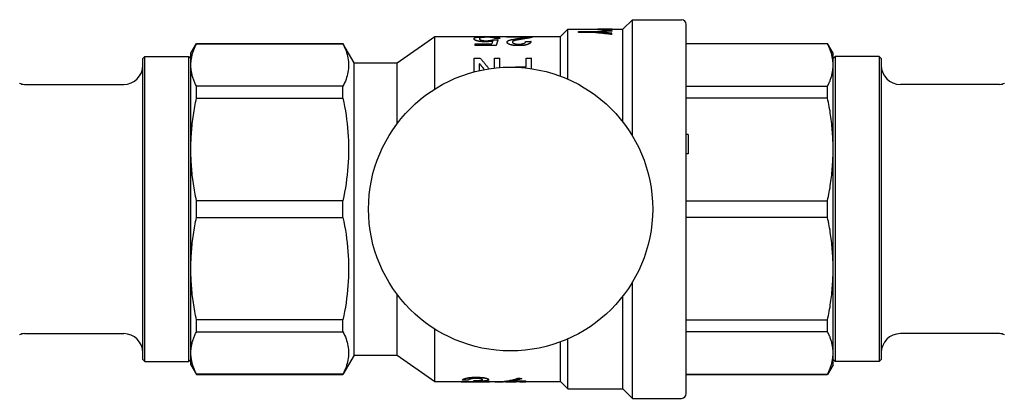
# Model space of a CAD drawing. Header units: millimetres. Extents: x 69 to 3754, y 48 to 356.
# Tile 3 of 4: x 278 to 381, y 316 to 356. Entities that reach past the tile are written whole.
import ezdxf

# ---------------------------------------------------------------- set-up
doc = ezdxf.new("R2010")
doc.units = ezdxf.units.MM
doc.layers.add('DETAIL', color=2, linetype='Continuous')

msp = doc.modelspace()

# ---------------------------------------------------------------- linework, layer by layer
at = {"layer": 'DETAIL'}
for p, q in [((340.9, 354.51), (341.9, 355.51)), ((341.9, 343.36), (341.9, 355.51)), ((341.9, 355.51), (347, 355.51)), ((347.5, 316.51), (347.5, 355.01)), ((334.4, 353.76), (335.15, 354.51)), ((335.15, 349.31), (335.15, 354.51)), ((335.15, 354.51), (336.26, 354.51)), ((336.26, 354.51), (337.84, 354.51)), ((336.26, 354.5), (336.26, 354.51)), ((337.84, 354.5), (336.26, 354.5)), ((336.26, 354.5), (336.26, 354.49)), ((337.84, 354.49), (336.26, 354.49)), ((336.26, 354.26), (337.84, 354.26)), ((336.26, 354.18), (336.26, 354.26)), ((337.84, 354.18), (336.26, 354.18)), ((336.26, 354.18), (336.26, 354.17)), ((337.84, 354.17), (336.26, 354.17)), ((337.84, 354.5), (337.84, 354.49)), ((337.84, 354.18), (337.84, 354.17)), ((338.92, 354.52), (339.76, 354.52)), ((339.76, 354.52), (339.76, 354.52)), ((339.76, 354.52), (339.76, 354.51)), ((339.76, 354.51), (340.9, 354.51)), ((339.76, 354.43), (339.76, 354.47)), ((339.76, 354.43), (339.76, 354.42)), ((339.76, 354.33), (339.76, 354.39)), ((339.76, 354.33), (339.76, 354.32)), ((339.76, 353.98), (339.76, 354.09)), ((339.76, 353.98), (339.76, 353.97)), ((340.9, 344.83), (340.9, 354.51)), ((295.9, 352.01), (296.47, 353.01)), ((296.47, 352.99), (296.47, 353.01)), ((296.47, 353.01), (311.74, 353.01)), ((296.47, 352.99), (311.74, 352.99)), ((311.74, 352.99), (311.74, 353.01)), ((312.9, 351.01), (311.74, 353.01)), ((317.4, 351.01), (321.32, 353.76)), ((321.32, 348.29), (321.32, 353.76)), ((321.32, 353.76), (334.4, 353.76)), ((325.39, 353.52), (325.39, 353.51)), ((325.52, 352.98), (327.24, 352.98)), ((325.52, 352.83), (325.52, 352.98)), ((327.7, 352.83), (325.52, 352.83)), ((325.52, 352.83), (325.52, 352.82)), ((327.7, 352.82), (325.52, 352.82)), ((326.51, 353.22), (326.51, 353.21)), ((326.75, 353.68), (326.75, 353.67)), ((327.39, 353.42), (327.89, 353.42)), ((328.08, 353.57), (327.52, 353.57)), ((327.52, 353.57), (327.52, 353.56)), ((328.08, 353.56), (327.52, 353.56)), ((327.7, 352.83), (327.7, 352.82)), ((327.89, 353.42), (327.89, 353.41)), ((328.08, 353.57), (328.08, 353.56)), ((328.77, 353.68), (328.77, 353.72)), ((328.77, 353.72), (331.45, 353.72)), ((330.83, 353.68), (328.77, 353.68)), ((328.77, 353.67), (328.77, 353.68)), ((330.77, 353.67), (328.77, 353.67)), ((328.83, 353.18), (328.83, 353.19)), ((330.21, 353.45), (330.21, 353.46)), ((330.77, 353.25), (331.33, 353.25)), ((331.33, 353.24), (331.33, 353.25)), ((331.45, 353.68), (331.45, 353.72)), ((331.45, 353.67), (331.45, 353.68)), ((334.4, 349.62), (334.4, 353.76)), ((347.5, 353.01), (362.22, 353.01)), ((362.22, 352.99), (347.5, 352.99)), ((362.22, 352.99), (362.22, 353.01)), ((362.8, 352.01), (362.22, 353.01)), ((295.9, 350.77), (295.9, 352.01)), ((330.04, 352.8), (330.04, 352.81)), ((362.8, 350.77), (362.8, 352.01)), ((290.9, 351.46), (291.1, 351.66)), ((290.9, 320.06), (290.9, 351.46)), ((291.1, 319.86), (291.1, 351.66)), ((291.1, 351.66), (295.7, 351.66)), ((295.7, 319.86), (295.7, 351.66)), ((295.9, 351.46), (295.7, 351.66)), ((295.9, 341.98), (295.9, 350.77)), ((312.9, 320.51), (312.9, 351.01)), ((312.9, 351.01), (317.4, 351.01)), ((317.4, 344.7), (317.4, 351.01)), ((325.39, 350.06), (325.39, 351.51)), ((325.39, 351.51), (326.01, 351.51)), ((325.95, 350.2), (325.95, 350.92)), ((325.98, 350.92), (325.95, 350.92)), ((325.98, 350.92), (325.95, 350.92)), ((325.98, 350.92), (325.98, 350.92)), ((327.52, 351.51), (328.08, 351.51)), ((327.52, 350.47), (327.52, 351.51)), ((328.08, 350.52), (328.08, 351.51)), ((330.83, 351.51), (331.39, 351.51)), ((330.83, 350.59), (330.83, 351.51)), ((331.39, 350.4), (331.39, 351.51)), ((362.8, 351.46), (363, 351.66)), ((362.8, 341.98), (362.8, 350.77)), ((363, 351.66), (363, 319.86)), ((367.6, 351.66), (363, 351.66)), ((367.6, 351.66), (367.6, 319.86)), ((367.8, 351.46), (367.6, 351.66)), ((367.8, 351.46), (367.8, 320.06)), ((330.05, 350.59), (330.83, 350.59)), ((278.56, 348.76), (288.9, 348.76)), ((380.13, 348.76), (369.8, 348.76)), ((311.74, 348.56), (296.47, 348.56)), ((296.47, 347.33), (296.47, 348.56)), ((311.74, 347.33), (311.74, 348.56)), ((347.5, 348.56), (362.22, 348.56)), ((362.22, 347.33), (362.22, 348.56)), ((296.47, 347.33), (311.74, 347.33)), ((362.22, 347.33), (347.5, 347.33)), ((347.7, 343.52), (347.5, 343.52)), ((347.7, 343.52), (347.7, 341.52)), ((295.9, 329.54), (295.9, 341.98)), ((362.8, 329.54), (362.8, 341.98)), ((347.7, 341.52), (347.5, 341.52)), ((311.74, 336.63), (296.47, 336.63)), ((296.47, 334.89), (296.47, 336.63)), ((311.74, 334.89), (311.74, 336.63)), ((347.5, 336.63), (362.22, 336.63)), ((362.22, 334.89), (362.22, 336.63)), ((296.47, 334.89), (311.74, 334.89)), ((362.22, 334.89), (347.5, 334.89)), ((295.9, 320.75), (295.9, 329.54)), ((362.8, 320.75), (362.8, 329.54)), ((341.9, 316.01), (341.9, 328.16)), ((317.4, 320.51), (317.4, 326.83)), ((340.9, 317.01), (340.9, 326.7)), ((311.74, 324.2), (296.47, 324.2)), ((296.47, 322.96), (296.47, 324.2)), ((311.74, 322.96), (311.74, 324.2)), ((347.5, 324.2), (362.22, 324.2)), ((362.22, 322.96), (362.22, 324.2)), ((321.32, 317.76), (321.32, 323.23)), ((278.56, 322.76), (288.9, 322.76)), ((296.47, 322.96), (311.74, 322.96)), ((335.15, 317.01), (335.15, 322.21)), ((362.22, 322.96), (347.5, 322.96)), ((380.13, 322.76), (369.8, 322.76)), ((334.4, 317.76), (334.4, 321.91)), ((290.9, 320.06), (291.1, 319.86)), ((295.9, 320.06), (295.7, 319.86)), ((295.9, 319.51), (295.9, 320.75)), ((312.9, 320.51), (311.74, 318.51)), ((312.9, 320.51), (317.4, 320.51)), ((317.4, 320.51), (321.32, 317.76)), ((362.8, 319.51), (362.8, 320.75)), ((362.8, 320.06), (363, 319.86)), ((367.8, 320.06), (367.6, 319.86)), ((291.1, 319.86), (295.7, 319.86)), ((295.9, 319.51), (296.47, 318.51)), ((362.8, 319.51), (362.22, 318.51)), ((367.6, 319.86), (363, 319.86)), ((311.74, 318.53), (296.47, 318.53)), ((296.47, 318.51), (296.47, 318.53)), ((296.47, 318.51), (311.74, 318.51)), ((311.74, 318.51), (311.74, 318.53)), ((324.2, 317.92), (324.2, 317.94)), ((325.58, 318.2), (325.58, 318.22)), ((326.91, 317.96), (326.91, 317.98)), ((330.02, 318.11), (330.02, 318.13)), ((330.36, 318.07), (330.36, 318.09)), ((347.5, 318.53), (362.22, 318.53)), ((347.5, 318.51), (362.22, 318.51)), ((362.22, 318.51), (362.22, 318.53)), ((321.32, 317.76), (324.06, 317.76)), ((324.06, 317.75), (324.06, 317.77)), ((324.06, 317.77), (324.68, 317.77)), ((324.06, 317.75), (324.68, 317.75)), ((324.11, 317.74), (324.76, 317.74)), ((324.82, 317.92), (324.2, 317.92)), ((324.68, 317.75), (324.68, 317.77)), ((324.76, 317.76), (326.36, 317.76)), ((325.38, 317.84), (325.38, 317.86)), ((325.38, 317.79), (325.38, 317.84)), ((325.57, 317.75), (325.57, 317.76)), ((326.36, 317.74), (327.01, 317.74)), ((327.05, 317.75), (327.05, 317.77)), ((327.05, 317.76), (327.97, 317.76)), ((327.97, 317.74), (328.42, 317.74)), ((328.45, 317.76), (328.45, 317.76)), ((328.45, 317.76), (328.45, 317.76)), ((328.47, 317.76), (328.47, 317.76)), ((328.63, 317.78), (328.63, 317.78)), ((328.82, 317.8), (328.82, 317.8)), ((328.9, 317.76), (329.12, 317.76)), ((329.12, 317.73), (329.77, 317.73)), ((330.11, 317.81), (330.11, 317.84)), ((330.11, 317.84), (330.79, 317.84)), ((330.11, 317.81), (330.79, 317.81)), ((330.16, 317.73), (330.16, 317.74)), ((330.16, 317.73), (330.79, 317.73)), ((330.79, 317.81), (330.79, 317.84)), ((330.79, 317.73), (330.79, 317.81)), ((330.79, 317.76), (334.4, 317.76)), ((334.4, 317.76), (335.15, 317.01)), ((335.15, 317.01), (340.9, 317.01)), ((340.9, 317.01), (341.9, 316.01)), ((341.9, 316.01), (347, 316.01))]:
    msp.add_line(p, q, dxfattribs=at)
at = {"layer": 'DETAIL', "flags": 128}
for points in [[(337.84, 354.51), (337.88, 354.52), (337.93, 354.52), (337.98, 354.52), (338.02, 354.52), (338.07, 354.52), (338.11, 354.52), (338.16, 354.52), (338.2, 354.52), (338.25, 354.52), (338.29, 354.52), (338.34, 354.52), (338.38, 354.52), (338.43, 354.52), (338.47, 354.52), (338.52, 354.52), (338.56, 354.52), (338.61, 354.52), (338.65, 354.52), (338.7, 354.52), (338.74, 354.52), (338.79, 354.52), (338.83, 354.52), (338.88, 354.52), (338.92, 354.52)], [(339.76, 354.43), (339.68, 354.43), (339.6, 354.44), (339.52, 354.44), (339.44, 354.44), (339.36, 354.45), (339.28, 354.45), (339.2, 354.45), (339.12, 354.46), (339.04, 354.46), (338.96, 354.46), (338.88, 354.47), (338.8, 354.47), (338.72, 354.47), (338.64, 354.47), (338.56, 354.48), (338.48, 354.48), (338.4, 354.48), (338.32, 354.48), (338.24, 354.49), (338.16, 354.49), (338.08, 354.49), (338, 354.49), (337.92, 354.5), (337.84, 354.5)], [(339.76, 354.42), (339.68, 354.42), (339.6, 354.43), (339.52, 354.43), (339.44, 354.43), (339.36, 354.44), (339.28, 354.44), (339.2, 354.44), (339.12, 354.45), (339.04, 354.45), (338.96, 354.45), (338.88, 354.46), (338.8, 354.46), (338.72, 354.46), (338.64, 354.46), (338.56, 354.47), (338.48, 354.47), (338.4, 354.47), (338.32, 354.47), (338.24, 354.48), (338.16, 354.48), (338.08, 354.48), (338, 354.48), (337.92, 354.49), (337.84, 354.49)], [(337.84, 354.26), (337.92, 354.26), (338, 354.27), (338.08, 354.28), (338.16, 354.28), (338.24, 354.29), (338.32, 354.3), (338.4, 354.3), (338.48, 354.31), (338.56, 354.31), (338.64, 354.32), (338.72, 354.32), (338.8, 354.33), (338.88, 354.34), (338.96, 354.34), (339.04, 354.35), (339.12, 354.35), (339.2, 354.36), (339.28, 354.36), (339.36, 354.37), (339.44, 354.37), (339.52, 354.38), (339.6, 354.38), (339.68, 354.39), (339.76, 354.39)], [(339.76, 353.98), (339.68, 353.99), (339.6, 354), (339.52, 354.01), (339.44, 354.02), (339.36, 354.03), (339.28, 354.04), (339.2, 354.04), (339.12, 354.05), (339.04, 354.06), (338.96, 354.07), (338.88, 354.08), (338.8, 354.09), (338.72, 354.1), (338.64, 354.1), (338.56, 354.11), (338.48, 354.12), (338.4, 354.13), (338.32, 354.14), (338.24, 354.14), (338.16, 354.15), (338.08, 354.16), (338, 354.17), (337.92, 354.17), (337.84, 354.18)], [(339.76, 353.97), (339.68, 353.98), (339.6, 353.99), (339.52, 354), (339.44, 354.01), (339.36, 354.02), (339.28, 354.03), (339.2, 354.04), (339.12, 354.04), (339.04, 354.05), (338.96, 354.06), (338.88, 354.07), (338.8, 354.08), (338.72, 354.09), (338.64, 354.09), (338.56, 354.1), (338.48, 354.11), (338.4, 354.12), (338.32, 354.13), (338.24, 354.13), (338.16, 354.14), (338.08, 354.15), (338, 354.16), (337.92, 354.16), (337.84, 354.17)], [(295.9, 350.77), (295.9, 350.87), (295.9, 350.96), (295.9, 351.05), (295.91, 351.14), (295.92, 351.24), (295.93, 351.33), (295.95, 351.42), (295.96, 351.51), (295.98, 351.61), (296, 351.7), (296.02, 351.79), (296.04, 351.88), (296.07, 351.98), (296.1, 352.07), (296.13, 352.16), (296.16, 352.25), (296.19, 352.35), (296.23, 352.44), (296.26, 352.53), (296.3, 352.62), (296.34, 352.71), (296.38, 352.81), (296.43, 352.9), (296.47, 352.99)], [(311.74, 352.99), (311.83, 352.81), (311.91, 352.62), (311.99, 352.44), (312.06, 352.26), (312.12, 352.07), (312.17, 351.89), (312.21, 351.7), (312.25, 351.52), (312.28, 351.33), (312.3, 351.15), (312.31, 350.97), (312.32, 350.78), (312.31, 350.6), (312.3, 350.41), (312.28, 350.22), (312.25, 350.04), (312.21, 349.85), (312.17, 349.67), (312.12, 349.48), (312.06, 349.3), (311.99, 349.11), (311.91, 348.93), (311.83, 348.74), (311.74, 348.56)], [(325.39, 353.52), (325.39, 353.54), (325.4, 353.56), (325.41, 353.57), (325.42, 353.59), (325.44, 353.6), (325.46, 353.61), (325.49, 353.63), (325.52, 353.64), (325.56, 353.65), (325.61, 353.66), (325.66, 353.67), (325.72, 353.68), (325.78, 353.69), (325.85, 353.69), (325.93, 353.7), (326.01, 353.71), (326.09, 353.71), (326.19, 353.72), (326.28, 353.72), (326.38, 353.72), (326.48, 353.72), (326.58, 353.72), (326.67, 353.72), (326.79, 353.73)], [(326.51, 353.22), (326.41, 353.22), (326.34, 353.22), (326.25, 353.22), (326.16, 353.23), (326.08, 353.24), (326.01, 353.25), (325.93, 353.26), (325.86, 353.27), (325.8, 353.28), (325.74, 353.3), (325.68, 353.31), (325.63, 353.33), (325.59, 353.34), (325.55, 353.36), (325.51, 353.38), (325.49, 353.4), (325.46, 353.41), (325.44, 353.43), (325.42, 353.44), (325.41, 353.46), (325.4, 353.48), (325.4, 353.49), (325.39, 353.51), (325.39, 353.52)], [(326.51, 353.21), (326.42, 353.21), (326.34, 353.21), (326.25, 353.21), (326.16, 353.22), (326.08, 353.23), (326.01, 353.24), (325.93, 353.25), (325.86, 353.26), (325.8, 353.27), (325.74, 353.29), (325.68, 353.3), (325.63, 353.32), (325.59, 353.33), (325.55, 353.35), (325.51, 353.37), (325.48, 353.39), (325.46, 353.4), (325.44, 353.42), (325.42, 353.44), (325.41, 353.45), (325.4, 353.47), (325.4, 353.48), (325.39, 353.5), (325.39, 353.51)], [(326.75, 353.68), (326.67, 353.68), (326.61, 353.68), (326.55, 353.68), (326.48, 353.68), (326.42, 353.67), (326.36, 353.67), (326.31, 353.67), (326.26, 353.66), (326.21, 353.66), (326.17, 353.65), (326.13, 353.64), (326.1, 353.64), (326.07, 353.63), (326.05, 353.62), (326.02, 353.61), (326.01, 353.6), (325.99, 353.59), (325.98, 353.58), (325.97, 353.57), (325.97, 353.56), (325.96, 353.55), (325.96, 353.55), (325.95, 353.53), (325.95, 353.52)], [(326.75, 353.67), (326.67, 353.67), (326.61, 353.67), (326.55, 353.67), (326.49, 353.67), (326.43, 353.66), (326.37, 353.66), (326.31, 353.66), (326.26, 353.65), (326.22, 353.65), (326.17, 353.64), (326.14, 353.64), (326.1, 353.63), (326.08, 353.62), (326.05, 353.61), (326.03, 353.61), (326.01, 353.6), (326, 353.59), (325.99, 353.58), (325.98, 353.57), (325.97, 353.56), (325.96, 353.55), (325.96, 353.54), (325.96, 353.53), (325.95, 353.52)], [(325.95, 353.52), (325.95, 353.51), (325.96, 353.5), (325.96, 353.49), (325.96, 353.48), (325.97, 353.47), (325.98, 353.46), (325.99, 353.45), (326, 353.44), (326.01, 353.43), (326.03, 353.42), (326.05, 353.41), (326.07, 353.4), (326.1, 353.38), (326.13, 353.37), (326.17, 353.36), (326.2, 353.36), (326.24, 353.35), (326.29, 353.34), (326.34, 353.33), (326.39, 353.33), (326.44, 353.32), (326.5, 353.32), (326.55, 353.32), (326.62, 353.32)], [(327.34, 353.29), (327.31, 353.28), (327.28, 353.28), (327.26, 353.27), (327.23, 353.27), (327.2, 353.26), (327.16, 353.26), (327.13, 353.25), (327.1, 353.25), (327.06, 353.24), (327.03, 353.24), (326.99, 353.23), (326.96, 353.23), (326.93, 353.23), (326.89, 353.23), (326.86, 353.22), (326.82, 353.22), (326.78, 353.22), (326.74, 353.22), (326.7, 353.22), (326.66, 353.22), (326.62, 353.22), (326.59, 353.22), (326.55, 353.22), (326.51, 353.22)], [(327.34, 353.28), (327.3, 353.27), (327.27, 353.27), (327.25, 353.26), (327.22, 353.26), (327.19, 353.25), (327.16, 353.25), (327.13, 353.24), (327.09, 353.24), (327.06, 353.23), (327.03, 353.23), (326.99, 353.22), (326.96, 353.22), (326.93, 353.22), (326.89, 353.22), (326.85, 353.21), (326.81, 353.21), (326.77, 353.21), (326.74, 353.21), (326.7, 353.21), (326.66, 353.21), (326.62, 353.21), (326.59, 353.21), (326.55, 353.21), (326.51, 353.21)], [(326.62, 353.32), (326.67, 353.32), (326.71, 353.32), (326.74, 353.32), (326.78, 353.32), (326.82, 353.32), (326.86, 353.32), (326.9, 353.33), (326.94, 353.33), (326.97, 353.33), (327.01, 353.34), (327.04, 353.34), (327.08, 353.35), (327.11, 353.35), (327.14, 353.36), (327.17, 353.36), (327.2, 353.37), (327.22, 353.38), (327.25, 353.38), (327.28, 353.39), (327.3, 353.4), (327.32, 353.4), (327.34, 353.41), (327.36, 353.41), (327.39, 353.42)], [(327.52, 353.57), (327.51, 353.58), (327.51, 353.59), (327.51, 353.6), (327.5, 353.6), (327.49, 353.61), (327.48, 353.62), (327.46, 353.63), (327.44, 353.63), (327.42, 353.64), (327.39, 353.64), (327.36, 353.65), (327.33, 353.65), (327.3, 353.66), (327.26, 353.66), (327.21, 353.67), (327.17, 353.67), (327.12, 353.67), (327.07, 353.68), (327.02, 353.68), (326.97, 353.68), (326.91, 353.68), (326.86, 353.68), (326.81, 353.68), (326.75, 353.68)], [(327.52, 353.56), (327.51, 353.57), (327.51, 353.58), (327.51, 353.59), (327.5, 353.59), (327.49, 353.6), (327.48, 353.61), (327.46, 353.62), (327.44, 353.62), (327.42, 353.63), (327.39, 353.63), (327.36, 353.64), (327.33, 353.64), (327.3, 353.65), (327.26, 353.65), (327.21, 353.66), (327.17, 353.66), (327.12, 353.66), (327.07, 353.67), (327.02, 353.67), (326.97, 353.67), (326.91, 353.67), (326.86, 353.67), (326.81, 353.67), (326.75, 353.67)], [(326.79, 353.73), (326.88, 353.72), (326.96, 353.72), (327.05, 353.72), (327.14, 353.72), (327.22, 353.72), (327.3, 353.72), (327.38, 353.71), (327.46, 353.71), (327.53, 353.71), (327.6, 353.7), (327.66, 353.7), (327.73, 353.69), (327.78, 353.69), (327.83, 353.68), (327.88, 353.67), (327.92, 353.66), (327.96, 353.65), (327.99, 353.64), (328.01, 353.63), (328.03, 353.62), (328.05, 353.61), (328.06, 353.6), (328.07, 353.59), (328.08, 353.57)], [(327.89, 353.42), (327.88, 353.4), (327.88, 353.38), (327.87, 353.36), (327.86, 353.34), (327.85, 353.32), (327.84, 353.3), (327.84, 353.28), (327.83, 353.26), (327.82, 353.23), (327.81, 353.21), (327.8, 353.18), (327.8, 353.16), (327.79, 353.13), (327.78, 353.11), (327.77, 353.08), (327.77, 353.06), (327.76, 353.03), (327.75, 353), (327.74, 352.97), (327.73, 352.94), (327.73, 352.92), (327.72, 352.89), (327.71, 352.86), (327.7, 352.83)], [(327.89, 353.41), (327.88, 353.39), (327.88, 353.37), (327.87, 353.35), (327.86, 353.33), (327.85, 353.31), (327.84, 353.29), (327.84, 353.27), (327.83, 353.25), (327.82, 353.22), (327.81, 353.2), (327.8, 353.18), (327.8, 353.15), (327.79, 353.13), (327.78, 353.1), (327.77, 353.07), (327.77, 353.05), (327.76, 353.02), (327.75, 352.99), (327.74, 352.96), (327.73, 352.94), (327.73, 352.91), (327.72, 352.88), (327.71, 352.85), (327.7, 352.82)], [(328.83, 353.19), (328.83, 353.21), (328.84, 353.23), (328.85, 353.25), (328.86, 353.27), (328.88, 353.28), (328.91, 353.3), (328.94, 353.32), (328.97, 353.34), (329.01, 353.35), (329.05, 353.36), (329.09, 353.38), (329.15, 353.39), (329.19, 353.4), (329.25, 353.42), (329.31, 353.43), (329.37, 353.44), (329.42, 353.45), (329.48, 353.46), (329.53, 353.47), (329.59, 353.48), (329.65, 353.49), (329.7, 353.5), (329.76, 353.51), (329.84, 353.52)], [(330.04, 352.81), (329.95, 352.81), (329.87, 352.81), (329.79, 352.81), (329.7, 352.82), (329.62, 352.82), (329.54, 352.83), (329.47, 352.84), (329.39, 352.86), (329.32, 352.87), (329.25, 352.88), (329.19, 352.9), (329.13, 352.92), (329.08, 352.94), (329.03, 352.96), (328.99, 352.98), (328.95, 353.01), (328.92, 353.03), (328.89, 353.05), (328.87, 353.07), (328.86, 353.1), (328.84, 353.12), (328.83, 353.14), (328.83, 353.16), (328.83, 353.19)], [(330.04, 352.8), (329.94, 352.8), (329.87, 352.8), (329.79, 352.8), (329.7, 352.81), (329.62, 352.81), (329.54, 352.82), (329.47, 352.83), (329.39, 352.84), (329.32, 352.86), (329.25, 352.88), (329.19, 352.89), (329.13, 352.91), (329.08, 352.93), (329.03, 352.95), (328.99, 352.98), (328.95, 353), (328.92, 353.02), (328.89, 353.04), (328.87, 353.06), (328.86, 353.09), (328.84, 353.11), (328.83, 353.13), (328.83, 353.15), (328.83, 353.18)], [(330.21, 353.46), (330.15, 353.45), (330.1, 353.44), (330.06, 353.43), (330.01, 353.43), (329.96, 353.42), (329.91, 353.41), (329.86, 353.4), (329.81, 353.39), (329.76, 353.38), (329.72, 353.37), (329.68, 353.36), (329.64, 353.35), (329.6, 353.34), (329.57, 353.33), (329.53, 353.31), (329.5, 353.3), (329.48, 353.29), (329.46, 353.27), (329.43, 353.26), (329.42, 353.24), (329.41, 353.23), (329.4, 353.21), (329.39, 353.2), (329.39, 353.18)], [(330.21, 353.45), (330.15, 353.44), (330.09, 353.43), (330.05, 353.42), (330.01, 353.42), (329.96, 353.41), (329.91, 353.4), (329.86, 353.39), (329.82, 353.38), (329.77, 353.37), (329.73, 353.36), (329.69, 353.35), (329.65, 353.34), (329.61, 353.33), (329.57, 353.32), (329.54, 353.31), (329.51, 353.29), (329.48, 353.28), (329.46, 353.27), (329.44, 353.25), (329.42, 353.24), (329.41, 353.22), (329.4, 353.2), (329.39, 353.19), (329.39, 353.17)], [(329.39, 353.18), (329.39, 353.16), (329.4, 353.15), (329.4, 353.14), (329.4, 353.13), (329.41, 353.12), (329.42, 353.1), (329.44, 353.09), (329.45, 353.08), (329.47, 353.06), (329.49, 353.05), (329.52, 353.04), (329.54, 353.03), (329.57, 353.02), (329.61, 353.01), (329.64, 353), (329.68, 352.99), (329.72, 352.98), (329.76, 352.98), (329.81, 352.97), (329.85, 352.97), (329.9, 352.96), (329.94, 352.96), (329.99, 352.96), (330.05, 352.96)], [(329.84, 353.52), (329.9, 353.53), (329.95, 353.54), (330.01, 353.55), (330.06, 353.56), (330.11, 353.56), (330.16, 353.57), (330.2, 353.58), (330.25, 353.58), (330.29, 353.59), (330.32, 353.59), (330.36, 353.6), (330.39, 353.6), (330.43, 353.61), (330.48, 353.61), (330.51, 353.62), (330.55, 353.63), (330.59, 353.63), (330.63, 353.64), (330.66, 353.65), (330.7, 353.65), (330.73, 353.66), (330.76, 353.66), (330.79, 353.67), (330.83, 353.68)], [(331.33, 353.25), (331.32, 353.22), (331.32, 353.2), (331.31, 353.18), (331.29, 353.15), (331.27, 353.13), (331.25, 353.1), (331.23, 353.07), (331.2, 353.05), (331.16, 353.03), (331.12, 353), (331.08, 352.98), (331.03, 352.95), (330.97, 352.93), (330.9, 352.91), (330.83, 352.89), (330.76, 352.87), (330.68, 352.85), (330.6, 352.84), (330.51, 352.83), (330.42, 352.82), (330.32, 352.81), (330.23, 352.81), (330.15, 352.81), (330.04, 352.81)], [(331.33, 353.24), (331.32, 353.21), (331.32, 353.19), (331.31, 353.17), (331.29, 353.14), (331.28, 353.12), (331.25, 353.09), (331.23, 353.07), (331.2, 353.04), (331.16, 353.02), (331.12, 352.99), (331.08, 352.97), (331.03, 352.94), (330.97, 352.92), (330.9, 352.9), (330.83, 352.88), (330.75, 352.86), (330.68, 352.84), (330.6, 352.83), (330.51, 352.82), (330.42, 352.81), (330.32, 352.8), (330.23, 352.8), (330.15, 352.8), (330.04, 352.8)], [(330.05, 352.96), (330.12, 352.96), (330.17, 352.96), (330.23, 352.97), (330.29, 352.97), (330.34, 352.98), (330.39, 352.99), (330.44, 353), (330.49, 353.01), (330.53, 353.02), (330.57, 353.04), (330.61, 353.05), (330.64, 353.06), (330.66, 353.08), (330.68, 353.09), (330.7, 353.11), (330.72, 353.12), (330.73, 353.14), (330.74, 353.16), (330.75, 353.17), (330.76, 353.19), (330.76, 353.2), (330.76, 353.21), (330.76, 353.23), (330.77, 353.25)], [(331.45, 353.68), (331.41, 353.67), (331.38, 353.67), (331.35, 353.66), (331.32, 353.65), (331.28, 353.64), (331.23, 353.63), (331.19, 353.62), (331.14, 353.61), (331.09, 353.6), (331.04, 353.59), (330.99, 353.59), (330.94, 353.58), (330.89, 353.57), (330.83, 353.56), (330.77, 353.55), (330.71, 353.54), (330.65, 353.53), (330.58, 353.52), (330.53, 353.51), (330.47, 353.5), (330.39, 353.49), (330.33, 353.48), (330.28, 353.47), (330.21, 353.46)], [(331.45, 353.67), (331.42, 353.66), (331.38, 353.66), (331.35, 353.65), (331.32, 353.64), (331.28, 353.63), (331.23, 353.62), (331.19, 353.61), (331.14, 353.6), (331.09, 353.59), (331.04, 353.58), (330.99, 353.58), (330.94, 353.57), (330.88, 353.56), (330.83, 353.55), (330.77, 353.54), (330.71, 353.53), (330.65, 353.52), (330.59, 353.51), (330.53, 353.5), (330.47, 353.49), (330.39, 353.48), (330.33, 353.47), (330.28, 353.46), (330.21, 353.45)], [(362.8, 350.77), (362.79, 350.87), (362.79, 350.96), (362.79, 351.05), (362.78, 351.14), (362.77, 351.24), (362.76, 351.33), (362.74, 351.42), (362.73, 351.51), (362.71, 351.61), (362.69, 351.7), (362.67, 351.79), (362.65, 351.88), (362.62, 351.98), (362.59, 352.07), (362.56, 352.16), (362.53, 352.25), (362.5, 352.35), (362.47, 352.44), (362.43, 352.53), (362.39, 352.62), (362.35, 352.71), (362.31, 352.81), (362.26, 352.9), (362.22, 352.99)], [(296.47, 348.56), (296.43, 348.65), (296.38, 348.74), (296.34, 348.84), (296.3, 348.93), (296.26, 349.02), (296.23, 349.11), (296.19, 349.2), (296.16, 349.3), (296.13, 349.39), (296.1, 349.48), (296.07, 349.57), (296.04, 349.67), (296.02, 349.76), (296, 349.85), (295.98, 349.94), (295.96, 350.03), (295.95, 350.13), (295.93, 350.22), (295.92, 350.31), (295.91, 350.4), (295.9, 350.5), (295.9, 350.59), (295.9, 350.68), (295.9, 350.77)], [(326.46, 350.31), (326.44, 350.33), (326.42, 350.36), (326.4, 350.39), (326.38, 350.41), (326.36, 350.44), (326.34, 350.47), (326.32, 350.49), (326.3, 350.52), (326.28, 350.54), (326.26, 350.57), (326.24, 350.6), (326.22, 350.62), (326.2, 350.65), (326.18, 350.67), (326.16, 350.7), (326.14, 350.72), (326.12, 350.75), (326.1, 350.77), (326.08, 350.8), (326.06, 350.82), (326.04, 350.85), (326.02, 350.87), (326, 350.9), (325.98, 350.92)], [(326.46, 350.31), (326.44, 350.33), (326.42, 350.36), (326.4, 350.39), (326.38, 350.41), (326.36, 350.44), (326.34, 350.46), (326.32, 350.49), (326.3, 350.52), (326.28, 350.54), (326.26, 350.57), (326.24, 350.59), (326.22, 350.62), (326.2, 350.64), (326.18, 350.67), (326.16, 350.69), (326.14, 350.72), (326.12, 350.74), (326.1, 350.77), (326.08, 350.79), (326.06, 350.82), (326.04, 350.84), (326.02, 350.87), (326, 350.89), (325.98, 350.92)], [(326.01, 351.51), (326.05, 351.47), (326.09, 351.43), (326.12, 351.38), (326.16, 351.34), (326.2, 351.3), (326.24, 351.25), (326.28, 351.21), (326.32, 351.16), (326.36, 351.12), (326.4, 351.07), (326.44, 351.02), (326.48, 350.98), (326.51, 350.93), (326.55, 350.88), (326.59, 350.84), (326.63, 350.79), (326.67, 350.74), (326.71, 350.69), (326.75, 350.64), (326.79, 350.59), (326.83, 350.54), (326.87, 350.49), (326.9, 350.44), (326.94, 350.39)], [(362.22, 348.56), (362.26, 348.65), (362.31, 348.74), (362.35, 348.84), (362.39, 348.93), (362.43, 349.02), (362.47, 349.11), (362.5, 349.2), (362.53, 349.3), (362.56, 349.39), (362.59, 349.48), (362.62, 349.57), (362.65, 349.67), (362.67, 349.76), (362.69, 349.85), (362.71, 349.94), (362.73, 350.03), (362.74, 350.13), (362.76, 350.22), (362.77, 350.31), (362.78, 350.4), (362.79, 350.5), (362.79, 350.59), (362.79, 350.68), (362.8, 350.77)], [(329.57, 350.56), (329.58, 350.56), (329.6, 350.56), (329.62, 350.57), (329.64, 350.57), (329.66, 350.57), (329.68, 350.57), (329.7, 350.57), (329.73, 350.58), (329.75, 350.58), (329.77, 350.58), (329.79, 350.58), (329.81, 350.58), (329.83, 350.58), (329.85, 350.59), (329.87, 350.59), (329.89, 350.59), (329.91, 350.59), (329.93, 350.59), (329.94, 350.59), (329.96, 350.59), (329.98, 350.59), (330, 350.59), (330.03, 350.59), (330.05, 350.59)], [(295.9, 341.98), (295.9, 342.2), (295.9, 342.43), (295.9, 342.65), (295.91, 342.87), (295.92, 343.1), (295.93, 343.32), (295.95, 343.54), (295.96, 343.77), (295.98, 343.99), (296, 344.21), (296.02, 344.44), (296.04, 344.66), (296.07, 344.88), (296.1, 345.1), (296.13, 345.33), (296.16, 345.55), (296.19, 345.77), (296.23, 346), (296.26, 346.22), (296.3, 346.44), (296.34, 346.66), (296.38, 346.88), (296.43, 347.11), (296.47, 347.33)], [(311.74, 347.33), (311.83, 346.88), (311.91, 346.44), (311.99, 346), (312.06, 345.55), (312.12, 345.11), (312.17, 344.67), (312.21, 344.22), (312.25, 343.78), (312.28, 343.33), (312.3, 342.89), (312.31, 342.44), (312.32, 341.99), (312.31, 341.55), (312.3, 341.1), (312.28, 340.65), (312.25, 340.2), (312.21, 339.76), (312.17, 339.31), (312.12, 338.86), (312.06, 338.41), (311.99, 337.97), (311.91, 337.52), (311.83, 337.08), (311.74, 336.63)], [(362.8, 341.98), (362.79, 342.2), (362.79, 342.43), (362.79, 342.65), (362.78, 342.87), (362.77, 343.1), (362.76, 343.32), (362.74, 343.54), (362.73, 343.77), (362.71, 343.99), (362.69, 344.21), (362.67, 344.44), (362.65, 344.66), (362.62, 344.88), (362.59, 345.1), (362.56, 345.33), (362.53, 345.55), (362.5, 345.77), (362.47, 346), (362.43, 346.22), (362.39, 346.44), (362.35, 346.66), (362.31, 346.88), (362.26, 347.11), (362.22, 347.33)], [(296.47, 336.63), (296.43, 336.86), (296.38, 337.08), (296.34, 337.3), (296.3, 337.52), (296.26, 337.74), (296.23, 337.97), (296.19, 338.19), (296.16, 338.41), (296.13, 338.63), (296.1, 338.86), (296.07, 339.08), (296.04, 339.3), (296.02, 339.52), (296, 339.75), (295.98, 339.97), (295.96, 340.19), (295.95, 340.42), (295.93, 340.64), (295.92, 340.86), (295.91, 341.09), (295.9, 341.31), (295.9, 341.53), (295.9, 341.76), (295.9, 341.98)], [(362.22, 336.63), (362.26, 336.86), (362.31, 337.08), (362.35, 337.3), (362.39, 337.52), (362.43, 337.74), (362.47, 337.97), (362.5, 338.19), (362.53, 338.41), (362.56, 338.63), (362.59, 338.86), (362.62, 339.08), (362.65, 339.3), (362.67, 339.52), (362.69, 339.75), (362.71, 339.97), (362.73, 340.19), (362.74, 340.42), (362.76, 340.64), (362.77, 340.86), (362.78, 341.09), (362.79, 341.31), (362.79, 341.53), (362.79, 341.76), (362.8, 341.98)], [(295.9, 329.54), (295.9, 329.77), (295.9, 329.99), (295.9, 330.21), (295.91, 330.43), (295.92, 330.66), (295.93, 330.88), (295.95, 331.1), (295.96, 331.33), (295.98, 331.55), (296, 331.77), (296.02, 332), (296.04, 332.22), (296.07, 332.44), (296.1, 332.67), (296.13, 332.89), (296.16, 333.11), (296.19, 333.34), (296.23, 333.56), (296.26, 333.78), (296.3, 334), (296.34, 334.23), (296.38, 334.45), (296.43, 334.67), (296.47, 334.89)], [(311.74, 334.89), (311.83, 334.45), (311.91, 334), (311.99, 333.56), (312.06, 333.12), (312.12, 332.67), (312.17, 332.23), (312.21, 331.78), (312.25, 331.34), (312.28, 330.89), (312.3, 330.45), (312.31, 330), (312.32, 329.56), (312.31, 329.11), (312.3, 328.66), (312.28, 328.21), (312.25, 327.77), (312.21, 327.32), (312.17, 326.87), (312.12, 326.42), (312.06, 325.98), (311.99, 325.53), (311.91, 325.08), (311.83, 324.64), (311.74, 324.2)], [(362.8, 329.54), (362.79, 329.77), (362.79, 329.99), (362.79, 330.21), (362.78, 330.43), (362.77, 330.66), (362.76, 330.88), (362.74, 331.1), (362.73, 331.33), (362.71, 331.55), (362.69, 331.77), (362.67, 332), (362.65, 332.22), (362.62, 332.44), (362.59, 332.67), (362.56, 332.89), (362.53, 333.11), (362.5, 333.34), (362.47, 333.56), (362.43, 333.78), (362.39, 334), (362.35, 334.23), (362.31, 334.45), (362.26, 334.67), (362.22, 334.89)], [(296.47, 324.2), (296.43, 324.42), (296.38, 324.64), (296.34, 324.86), (296.3, 325.08), (296.26, 325.31), (296.23, 325.53), (296.19, 325.75), (296.16, 325.97), (296.13, 326.2), (296.1, 326.42), (296.07, 326.64), (296.04, 326.86), (296.02, 327.09), (296, 327.31), (295.98, 327.53), (295.96, 327.76), (295.95, 327.98), (295.93, 328.2), (295.92, 328.43), (295.91, 328.65), (295.9, 328.87), (295.9, 329.1), (295.9, 329.32), (295.9, 329.54)], [(362.22, 324.2), (362.26, 324.42), (362.31, 324.64), (362.35, 324.86), (362.39, 325.08), (362.43, 325.31), (362.47, 325.53), (362.5, 325.75), (362.53, 325.97), (362.56, 326.2), (362.59, 326.42), (362.62, 326.64), (362.65, 326.86), (362.67, 327.09), (362.69, 327.31), (362.71, 327.53), (362.73, 327.76), (362.74, 327.98), (362.76, 328.2), (362.77, 328.43), (362.78, 328.65), (362.79, 328.87), (362.79, 329.1), (362.79, 329.32), (362.8, 329.54)], [(295.9, 320.75), (295.9, 320.84), (295.9, 320.93), (295.9, 321.03), (295.91, 321.12), (295.92, 321.21), (295.93, 321.3), (295.95, 321.4), (295.96, 321.49), (295.98, 321.58), (296, 321.67), (296.02, 321.77), (296.04, 321.86), (296.07, 321.95), (296.1, 322.04), (296.13, 322.14), (296.16, 322.23), (296.19, 322.32), (296.23, 322.41), (296.26, 322.5), (296.3, 322.6), (296.34, 322.69), (296.38, 322.78), (296.43, 322.87), (296.47, 322.96)], [(311.74, 322.96), (311.83, 322.78), (311.91, 322.6), (311.99, 322.41), (312.06, 322.23), (312.12, 322.05), (312.17, 321.86), (312.21, 321.68), (312.25, 321.49), (312.28, 321.31), (312.3, 321.12), (312.31, 320.94), (312.32, 320.75), (312.31, 320.57), (312.3, 320.38), (312.28, 320.2), (312.25, 320.01), (312.21, 319.83), (312.17, 319.64), (312.12, 319.46), (312.06, 319.27), (311.99, 319.09), (311.91, 318.9), (311.83, 318.72), (311.74, 318.53)], [(362.8, 320.75), (362.79, 320.84), (362.79, 320.93), (362.79, 321.03), (362.78, 321.12), (362.77, 321.21), (362.76, 321.3), (362.74, 321.4), (362.73, 321.49), (362.71, 321.58), (362.69, 321.67), (362.67, 321.77), (362.65, 321.86), (362.62, 321.95), (362.59, 322.04), (362.56, 322.14), (362.53, 322.23), (362.5, 322.32), (362.47, 322.41), (362.43, 322.5), (362.39, 322.6), (362.35, 322.69), (362.31, 322.78), (362.26, 322.87), (362.22, 322.96)], [(296.47, 318.53), (296.43, 318.63), (296.38, 318.72), (296.34, 318.81), (296.3, 318.9), (296.26, 318.99), (296.23, 319.09), (296.19, 319.18), (296.16, 319.27), (296.13, 319.36), (296.1, 319.45), (296.07, 319.55), (296.04, 319.64), (296.02, 319.73), (296, 319.82), (295.98, 319.92), (295.96, 320.01), (295.95, 320.1), (295.93, 320.19), (295.92, 320.29), (295.91, 320.38), (295.9, 320.47), (295.9, 320.56), (295.9, 320.66), (295.9, 320.75)], [(362.22, 318.53), (362.26, 318.63), (362.31, 318.72), (362.35, 318.81), (362.39, 318.9), (362.43, 318.99), (362.47, 319.09), (362.5, 319.18), (362.53, 319.27), (362.56, 319.36), (362.59, 319.45), (362.62, 319.55), (362.65, 319.64), (362.67, 319.73), (362.69, 319.82), (362.71, 319.92), (362.73, 320.01), (362.74, 320.1), (362.76, 320.19), (362.77, 320.29), (362.78, 320.38), (362.79, 320.47), (362.79, 320.56), (362.79, 320.66), (362.8, 320.75)], [(324.2, 317.94), (324.21, 317.95), (324.22, 317.97), (324.24, 317.98), (324.26, 318), (324.28, 318.01), (324.31, 318.03), (324.34, 318.04), (324.38, 318.06), (324.42, 318.07), (324.47, 318.09), (324.52, 318.1), (324.58, 318.12), (324.64, 318.13), (324.71, 318.15), (324.78, 318.16), (324.85, 318.17), (324.94, 318.18), (325.02, 318.19), (325.11, 318.2), (325.2, 318.21), (325.3, 318.21), (325.4, 318.21), (325.48, 318.22), (325.58, 318.22)], [(324.2, 317.92), (324.21, 317.93), (324.22, 317.95), (324.24, 317.96), (324.26, 317.98), (324.28, 317.99), (324.31, 318.01), (324.35, 318.02), (324.38, 318.04), (324.43, 318.05), (324.47, 318.07), (324.52, 318.09), (324.58, 318.1), (324.64, 318.11), (324.71, 318.13), (324.78, 318.14), (324.86, 318.15), (324.94, 318.16), (325.02, 318.17), (325.11, 318.18), (325.2, 318.19), (325.3, 318.19), (325.39, 318.2), (325.48, 318.2), (325.58, 318.2)], [(325.6, 318.08), (325.53, 318.08), (325.48, 318.08), (325.42, 318.08), (325.37, 318.08), (325.31, 318.07), (325.26, 318.07), (325.21, 318.06), (325.16, 318.06), (325.12, 318.05), (325.08, 318.04), (325.04, 318.03), (325.01, 318.02), (324.98, 318.02), (324.95, 318.01), (324.93, 318), (324.91, 317.99), (324.89, 317.98), (324.87, 317.97), (324.86, 317.96), (324.85, 317.95), (324.84, 317.94), (324.83, 317.94), (324.83, 317.93), (324.82, 317.92)], [(325.38, 317.86), (325.45, 317.86), (325.5, 317.86), (325.56, 317.86), (325.61, 317.86), (325.67, 317.86), (325.73, 317.86), (325.79, 317.86), (325.85, 317.86), (325.9, 317.87), (325.95, 317.87), (326, 317.87), (326.04, 317.88), (326.08, 317.88), (326.12, 317.89), (326.15, 317.89), (326.18, 317.9), (326.2, 317.91), (326.22, 317.91), (326.24, 317.92), (326.25, 317.93), (326.26, 317.94), (326.27, 317.94), (326.28, 317.95), (326.28, 317.96)], [(325.38, 317.84), (325.45, 317.84), (325.5, 317.84), (325.56, 317.84), (325.63, 317.84), (325.69, 317.84), (325.75, 317.84), (325.81, 317.84), (325.87, 317.84), (325.92, 317.85), (325.97, 317.85), (326.02, 317.86), (326.06, 317.86), (326.1, 317.87), (326.14, 317.87), (326.17, 317.88), (326.2, 317.88), (326.22, 317.89), (326.24, 317.9), (326.25, 317.91), (326.26, 317.92), (326.27, 317.93), (326.28, 317.93), (326.28, 317.94), (326.28, 317.95)], [(325.58, 318.22), (325.68, 318.22), (325.76, 318.22), (325.84, 318.21), (325.93, 318.21), (326.01, 318.21), (326.09, 318.2), (326.17, 318.19), (326.25, 318.19), (326.32, 318.18), (326.4, 318.17), (326.46, 318.16), (326.53, 318.15), (326.59, 318.13), (326.64, 318.12), (326.69, 318.11), (326.74, 318.09), (326.78, 318.08), (326.81, 318.06), (326.84, 318.05), (326.87, 318.04), (326.88, 318.02), (326.9, 318.01), (326.9, 317.99), (326.91, 317.98)], [(325.58, 318.2), (325.68, 318.2), (325.75, 318.2), (325.84, 318.19), (325.93, 318.19), (326.01, 318.19), (326.09, 318.18), (326.17, 318.17), (326.25, 318.17), (326.33, 318.16), (326.4, 318.15), (326.46, 318.14), (326.53, 318.13), (326.59, 318.11), (326.64, 318.1), (326.69, 318.09), (326.74, 318.07), (326.78, 318.06), (326.81, 318.04), (326.84, 318.03), (326.87, 318.02), (326.88, 318), (326.9, 317.99), (326.9, 317.97), (326.91, 317.96)], [(326.28, 317.95), (326.28, 317.96), (326.28, 317.97), (326.27, 317.97), (326.27, 317.98), (326.26, 317.99), (326.25, 318), (326.23, 318.01), (326.21, 318.01), (326.19, 318.02), (326.17, 318.03), (326.15, 318.04), (326.12, 318.04), (326.09, 318.05), (326.05, 318.06), (326.01, 318.06), (325.97, 318.07), (325.93, 318.07), (325.88, 318.07), (325.84, 318.08), (325.79, 318.08), (325.74, 318.08), (325.69, 318.08), (325.65, 318.08), (325.6, 318.08)], [(326.91, 317.96), (326.91, 317.95), (326.9, 317.94), (326.9, 317.93), (326.89, 317.92), (326.89, 317.91), (326.88, 317.91), (326.87, 317.9), (326.85, 317.89), (326.83, 317.88), (326.81, 317.87), (326.79, 317.87), (326.76, 317.86), (326.73, 317.85), (326.69, 317.85), (326.65, 317.84), (326.61, 317.84), (326.56, 317.83), (326.52, 317.83), (326.47, 317.83), (326.41, 317.82), (326.36, 317.82), (326.3, 317.82), (326.25, 317.82), (326.18, 317.81)], [(327.49, 317.76), (327.59, 317.75), (327.7, 317.75), (327.8, 317.74), (327.91, 317.74), (328.02, 317.74), (328.12, 317.74), (328.23, 317.75), (328.33, 317.75), (328.44, 317.76), (328.54, 317.77), (328.65, 317.78), (328.75, 317.8), (328.86, 317.81), (328.97, 317.83), (329.07, 317.85), (329.18, 317.87), (329.28, 317.89), (329.39, 317.92), (329.49, 317.94), (329.6, 317.97), (329.71, 318), (329.81, 318.04), (329.92, 318.07), (330.02, 318.11)], [(327.97, 317.76), (328.05, 317.76), (328.14, 317.76), (328.22, 317.77), (328.31, 317.77), (328.4, 317.78), (328.48, 317.78), (328.57, 317.79), (328.65, 317.8), (328.74, 317.81), (328.82, 317.83), (328.91, 317.84), (328.99, 317.85), (329.08, 317.87), (329.17, 317.89), (329.25, 317.9), (329.34, 317.92), (329.42, 317.95), (329.51, 317.97), (329.59, 317.99), (329.68, 318.02), (329.77, 318.04), (329.85, 318.07), (329.94, 318.1), (330.02, 318.13)], [(330.36, 318.07), (330.27, 318.04), (330.19, 318.01), (330.11, 317.99), (330.03, 317.97), (329.95, 317.95), (329.87, 317.92), (329.79, 317.9), (329.71, 317.89), (329.63, 317.87), (329.55, 317.85), (329.47, 317.84), (329.39, 317.82), (329.31, 317.81), (329.23, 317.8), (329.15, 317.79), (329.06, 317.78), (328.98, 317.77), (328.9, 317.76), (328.82, 317.76), (328.74, 317.75), (328.66, 317.75), (328.58, 317.74), (328.5, 317.74), (328.42, 317.74)], [(324.11, 317.74), (324.11, 317.74), (324.1, 317.74), (324.1, 317.74), (324.09, 317.74), (324.09, 317.74), (324.09, 317.74), (324.08, 317.74), (324.08, 317.74), (324.08, 317.74), (324.08, 317.74), (324.07, 317.74), (324.07, 317.74), (324.07, 317.74), (324.07, 317.74), (324.07, 317.74), (324.06, 317.75), (324.06, 317.75), (324.06, 317.75), (324.06, 317.75), (324.06, 317.75), (324.06, 317.75), (324.06, 317.75), (324.06, 317.75), (324.06, 317.75)], [(324.68, 317.77), (324.68, 317.77), (324.69, 317.77), (324.69, 317.77), (324.69, 317.77), (324.69, 317.77), (324.69, 317.77), (324.69, 317.77), (324.69, 317.77), (324.69, 317.76), (324.69, 317.76), (324.7, 317.76), (324.7, 317.76), (324.7, 317.76), (324.71, 317.76), (324.71, 317.76), (324.71, 317.76), (324.72, 317.76), (324.72, 317.76), (324.73, 317.76), (324.73, 317.76), (324.74, 317.76), (324.74, 317.76), (324.75, 317.76), (324.76, 317.76)], [(324.68, 317.75), (324.69, 317.75), (324.69, 317.75), (324.69, 317.74), (324.7, 317.74), (324.71, 317.74), (324.72, 317.74), (324.74, 317.74), (324.76, 317.74), (324.78, 317.74), (324.81, 317.74), (324.84, 317.74), (324.88, 317.74), (324.92, 317.74), (324.96, 317.74), (325.02, 317.75), (325.07, 317.75), (325.13, 317.75), (325.19, 317.75), (325.25, 317.75), (325.31, 317.75), (325.37, 317.75), (325.44, 317.75), (325.5, 317.75), (325.57, 317.75)], [(326.42, 317.75), (326.42, 317.75), (326.42, 317.75), (326.41, 317.75), (326.39, 317.76), (326.38, 317.76), (326.36, 317.76), (326.33, 317.76), (326.3, 317.77), (326.27, 317.77), (326.23, 317.77), (326.18, 317.78), (326.13, 317.78), (326.08, 317.78), (326.03, 317.78), (325.96, 317.79), (325.9, 317.79), (325.84, 317.79), (325.77, 317.79), (325.71, 317.79), (325.65, 317.79), (325.58, 317.79), (325.52, 317.79), (325.46, 317.79), (325.38, 317.79)], [(325.57, 317.75), (325.64, 317.75), (325.69, 317.75), (325.75, 317.75), (325.82, 317.75), (325.88, 317.75), (325.93, 317.75), (325.99, 317.75), (326.05, 317.75), (326.1, 317.75), (326.15, 317.75), (326.19, 317.74), (326.23, 317.74), (326.27, 317.74), (326.3, 317.74), (326.33, 317.74), (326.35, 317.74), (326.37, 317.74), (326.38, 317.74), (326.4, 317.74), (326.4, 317.74), (326.41, 317.74), (326.42, 317.74), (326.42, 317.75), (326.42, 317.75)], [(326.18, 317.81), (326.26, 317.81), (326.31, 317.81), (326.38, 317.81), (326.44, 317.81), (326.5, 317.8), (326.55, 317.8), (326.61, 317.8), (326.66, 317.79), (326.71, 317.79), (326.75, 317.79), (326.8, 317.78), (326.84, 317.78), (326.87, 317.78), (326.9, 317.77), (326.93, 317.77), (326.96, 317.77), (326.98, 317.76), (327, 317.76), (327.01, 317.76), (327.03, 317.75), (327.03, 317.75), (327.04, 317.75), (327.04, 317.75), (327.05, 317.75)], [(326.45, 317.83), (326.49, 317.82), (326.54, 317.82), (326.59, 317.82), (326.63, 317.82), (326.68, 317.81), (326.71, 317.81), (326.75, 317.81), (326.79, 317.8), (326.82, 317.8), (326.85, 317.8), (326.88, 317.79), (326.91, 317.79), (326.93, 317.79), (326.95, 317.79), (326.97, 317.78), (326.99, 317.78), (327, 317.78), (327.01, 317.78), (327.02, 317.77), (327.03, 317.77), (327.04, 317.77), (327.04, 317.77), (327.04, 317.77), (327.05, 317.77)], [(327.05, 317.75), (327.05, 317.75), (327.04, 317.75), (327.04, 317.75), (327.04, 317.74), (327.04, 317.74), (327.04, 317.74), (327.04, 317.74), (327.04, 317.74), (327.04, 317.74), (327.04, 317.74), (327.04, 317.74), (327.04, 317.74), (327.03, 317.74), (327.03, 317.74), (327.03, 317.74), (327.03, 317.74), (327.03, 317.74), (327.02, 317.74), (327.02, 317.74), (327.02, 317.74), (327.02, 317.74), (327.01, 317.74), (327.01, 317.74), (327.01, 317.74)], [(328.67, 317.75), (328.73, 317.74), (328.79, 317.74), (328.85, 317.74), (328.91, 317.74), (328.97, 317.73), (329.03, 317.73), (329.09, 317.73), (329.15, 317.73), (329.21, 317.73), (329.27, 317.73), (329.33, 317.74), (329.39, 317.74), (329.45, 317.74), (329.51, 317.74), (329.57, 317.75), (329.63, 317.75), (329.69, 317.76), (329.75, 317.76), (329.81, 317.77), (329.87, 317.78), (329.93, 317.78), (329.99, 317.79), (330.05, 317.8), (330.11, 317.81)], [(329.12, 317.76), (329.16, 317.76), (329.2, 317.76), (329.24, 317.76), (329.28, 317.76), (329.33, 317.77), (329.37, 317.77), (329.41, 317.77), (329.45, 317.77), (329.49, 317.77), (329.53, 317.78), (329.57, 317.78), (329.62, 317.78), (329.66, 317.78), (329.7, 317.79), (329.74, 317.79), (329.78, 317.8), (329.82, 317.8), (329.86, 317.8), (329.9, 317.81), (329.95, 317.81), (329.99, 317.82), (330.03, 317.83), (330.07, 317.83), (330.11, 317.84)], [(330.16, 317.74), (330.15, 317.74), (330.13, 317.74), (330.11, 317.74), (330.1, 317.74), (330.08, 317.74), (330.06, 317.74), (330.05, 317.74), (330.03, 317.74), (330.01, 317.74), (330, 317.74), (329.98, 317.74), (329.96, 317.73), (329.95, 317.73), (329.93, 317.73), (329.92, 317.73), (329.9, 317.73), (329.88, 317.73), (329.87, 317.73), (329.85, 317.73), (329.83, 317.73), (329.82, 317.73), (329.8, 317.73), (329.78, 317.73), (329.77, 317.73)]]:
    msp.add_lwpolyline(points, dxfattribs=at)
at = {"layer": 'DETAIL'}
msp.add_circle((329.2, 335.76), 14.8, dxfattribs=at)
for centre, radius, start, end in [((347, 355.01), 0.5, 0, 90), ((288.9, 350.76), 2, 270, 0), ((369.8, 350.76), 2, 180, 270), ((278.56, 349.76), 1, 240, 270), ((380.13, 349.76), 1, 270, 300), ((278.56, 321.76), 1, 90, 120), ((288.9, 320.76), 2, 0, 90), ((369.8, 320.76), 2, 90, 180), ((380.13, 321.76), 1, 60, 90), ((347, 316.51), 0.5, 270, 0)]:
    msp.add_arc(centre, radius, start, end, dxfattribs=at)
for centre, major_axis, ratio, start_param, end_param in [((339.02, 240.55), (5.63, 113.86), 0.913809, 0.046917, 0.061131), ((339.02, 240.68), (-14.51, 113.07), 0.912546, 6.136392, 6.150607), ((339.02, 241.77), (38.93, 107.15), 0.902071, 0.375742, 0.389956), ((339.02, 242.36), (46, -104.31), 0.896355, 2.677295, 2.691509), ((339.02, 241.72), (38.96, 107.18), 0.90215, 0.375899, 0.389512), ((339.02, 240.49), (5.63, 113.9), 0.913889, 0.046944, 0.058414), ((327.29, 335.65), (0.38, 18.12), 0.077721, 0.232334, 0.298579), ((330.19, 380.4), (18.77, -60.67), 0.830338, 5.923483, 5.929683), ((330.19, 380.35), (18.74, -60.65), 0.830077, 5.923742, 5.929947)]:
    msp.add_ellipse(centre, major_axis=major_axis, ratio=ratio, start_param=start_param, end_param=end_param, dxfattribs=at)

doc.saveas('drawing.dxf')
